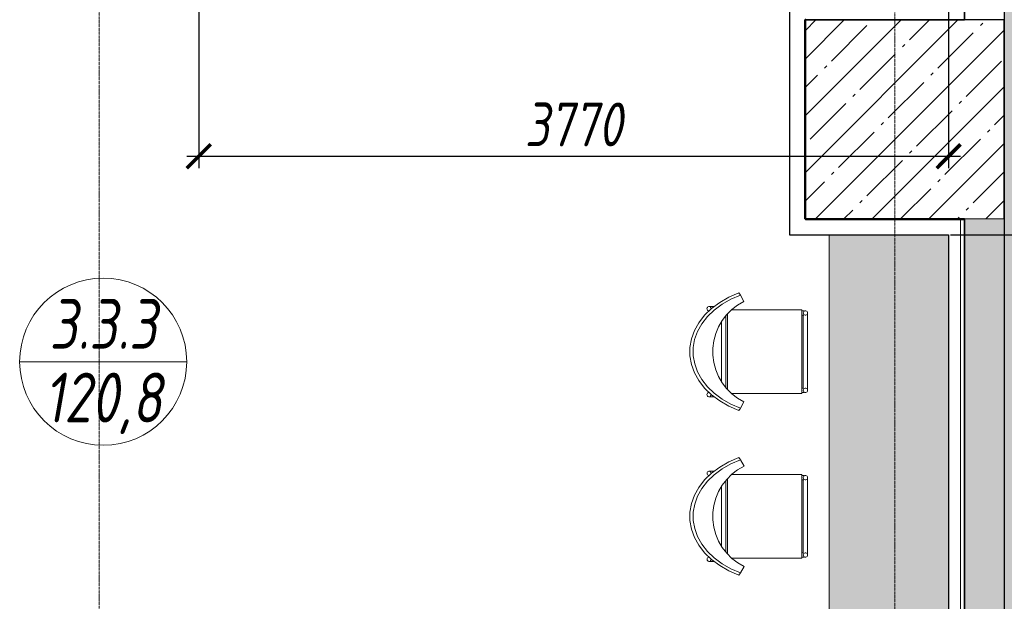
# Model space of a CAD drawing. Header units: millimetres. Extents: x 42571 to 146629, y -34435 to 73146.
# Tile 12 of 93: x 70392 to 75342, y -26335 to -23413. Entities that reach past the tile are written whole.
import ezdxf
from ezdxf.enums import TextEntityAlignment as Align

# ---------------------------------------------------------------- set-up
doc = ezdxf.new("R2010")
doc.units = ezdxf.units.MM
doc.linetypes.add('( Hidden )', pattern=[0.375, 0.25, -0.125])
doc.linetypes.add('-D1d1-15x02', pattern=[19, 15, -2, 0, -2])
doc.layers.get('Defpoints').update_dxf_attribs({"color": 31})
for name, color, linetype, lineweight in [('_0', 7, 'Continuous', 13), ('dim_meb', 7, 'Continuous', 5), ('meb', 26, 'Continuous', 15), ('ob_pomeshen', 62, 'Continuous', 13), ('wall_new', 152, 'Continuous', 30), ('Несущие колонны', 7, 'Continuous', 5), ('Общие ребра', 7, 'Continuous', 5), ('Оси', 7, 'Continuous', 5), ('Основа _2_', 7, 'Continuous', 5), ('Отделка 2 _5_', 7, 'Continuous', 5), ('Перекрытия', 7, 'Continuous', 5), ('Стены', 7, 'Continuous', 5)]:
    doc.layers.add(name, color=color, linetype=linetype, lineweight=lineweight)
doc.layers.add('МЕБЕЛЬ НАША ЛИНИЯ', color=7, linetype='Continuous', lineweight=0, true_color=0x6a6a6a)
doc.styles.add('fl_iso paper', font='isocpeur.ttf', dxfattribs={"width": 0.8, "oblique": 10})
doc.dimstyles.new('In tre 1_75', dxfattribs={"dimtxt": 220, "dimasz": 120, "dimexe": 60, "dimexo": 10, "dimgap": 50, "dimtad": 1, "dimdec": 0, "dimrnd": 5, "dimzin": 0, "dimdsep": 46, "dimtxsty": 'fl_iso paper', "dimblk": 'ARCHTICK', "dimcen": 0, "dimdle": 60, "dimadec": 0, "dimazin": 0, "dimtfac": 1, "dimtdec": 0, "dimtofl": 0, "dimtmove": 1, "dimatfit": 1, "dimfxl": 1, "dimtfill": 1, "dimtolj": 1, "dimtzin": 0, "dimarcsym": 1})

# ---------------------------------------------------------------- blocks, each defined once
blk = doc.blocks.new('помещение')
at = {"color": 0}
blk.add_line((-420, 0), (420, 0), dxfattribs=at)
blk.add_circle((0, 0), 420, dxfattribs=at)
at = {"linetype": 'ByBlock', "style": 'fl_iso paper', "oblique": 10, "width": 0.8}
for tag, p in [('TXT1', (0, 190)), ('TXT2', (0, -180))]:
    blk.add_attdef(tag, text='', height=250, dxfattribs=at).set_placement(p, align=Align.MIDDLE_CENTER)
blk = doc.blocks.new('культ кресло фото')
at = {"layer": 'МЕБЕЛЬ НАША ЛИНИЯ'}
for p, q in [((1546498.8, -103892), (1546491.3, -103914.9)), ((1546498.8, -103892), (1546499.8, -103888.8)), ((1546498.9, -103895.6), (1546498.8, -103892)), ((1546500.4, -103898.9), (1546498.9, -103895.6)), ((1546499.8, -103888.8), (1546502.1, -103885.9)), ((1546503, -103901.6), (1546500.4, -103898.9)), ((1546502.1, -103885.9), (1546505.2, -103884.1)), ((1546547.7, -103882.5), (1546504.4, -103905.6)), ((1546505.2, -103884.1), (1546508.8, -103883.4)), ((1546507.7, -103920.3), (1546549.4, -103898)), ((1546508.8, -103883.4), (1546512.5, -103884)), ((1546512.5, -103884), (1546515.9, -103885.7)), ((1546515.9, -103885.7), (1546518.4, -103888.4)), ((1546518.4, -103888.4), (1546519.9, -103891.7)), ((1546520.1, -103895.3), (1546519.3, -103897.7)), ((1546519.9, -103891.7), (1546520.1, -103895.3)), ((1546592.1, -103866.4), (1546547.7, -103882.5)), ((1546549.4, -103898), (1546592.3, -103882.5)), ((1546636.7, -103857.5), (1546592.1, -103866.4)), ((1546592.3, -103882.5), (1546635.3, -103873.9)), ((1546635.3, -103873.9), (1546678, -103872.4)), ((1546680.9, -103856), (1546636.7, -103857.5)), ((1546678, -103872.4), (1546719.4, -103878.1)), ((1546723.8, -103862), (1546680.9, -103856)), ((1546719.4, -103878.1), (1546758.9, -103890.9)), ((1546764.7, -103875.2), (1546723.8, -103862)), ((1546758.9, -103890.9), (1546795.7, -103910.5)), ((1546803, -103895.5), (1546764.7, -103875.2)), ((1546837.9, -103922.6), (1546803, -103895.5)), ((1546462.8, -103935.3), (1546423.7, -103971)), ((1546429.9, -103983.4), (1546467.6, -103948.9)), ((1546504.4, -103905.6), (1546462.8, -103935.3)), ((1546467.6, -103948.9), (1546507.7, -103920.3)), ((1546506.3, -103903.3), (1546503, -103901.6)), ((1546508.2, -103903.6), (1546506.3, -103903.3)), ((1546795.7, -103910.5), (1546829.5, -103936.6)), ((1546829.5, -103936.6), (1546859.4, -103968.8)), ((1546868.9, -103955.9), (1546837.9, -103922.6)), ((1546423.7, -103971), (1546387.8, -104012.2)), ((1546395.2, -104023.1), (1546429.9, -103983.4)), ((1546477.9, -104004.1), (1546510.7, -103987.4)), ((1546504.7, -103990.4), (1546867.1, -104107.6)), ((1546510.7, -103987.4), (1546545.4, -103975)), ((1546513, -103986.5), (1546511.1, -103992.5)), ((1546516.7, -103985.2), (1546860.4, -104096.4)), ((1546545.4, -103975), (1546581.4, -103967.3)), ((1546551.4, -103973.7), (1546643.1, -104003.4)), ((1546581.4, -103967.3), (1546618.2, -103964.4)), ((1546618.2, -103964.4), (1546654.9, -103966.3)), ((1546654.9, -103966.3), (1546691.2, -103972.9)), ((1546691.2, -103972.9), (1546726.2, -103984.3)), ((1546726.2, -103984.3), (1546759.5, -104000.1)), ((1546859.4, -103968.8), (1546884.9, -104006.5)), ((1546895.5, -103995), (1546868.9, -103955.9)), ((1546917.1, -104039.1), (1546895.5, -103995)), ((1546479.9, -104003.1), (1546371.2, -104339.2)), ((1546387.8, -104012.2), (1546395.2, -104023.1)), ((1546395.2, -104023.1), (1546420.3, -104049.7)), ((1546420.3, -104049.7), (1546447.6, -104025)), ((1546447.6, -104025), (1546477.9, -104004.1)), ((1546643.1, -104003.4), (1546839, -104066.7)), ((1546759.5, -104000.1), (1546790.4, -104020.1)), ((1546790.4, -104020.1), (1546818.4, -104044)), ((1546818.4, -104044), (1546843.1, -104071.3)), ((1546884.9, -104006.5), (1546905.8, -104049)), ((1546905.8, -104049), (1546921.6, -104095.7)), ((1546909.6, -104023.9), (1546910.4, -104021.5)), ((1546910.4, -104021.5), (1546912.7, -104018.7)), ((1546912.7, -104018.7), (1546915.8, -104016.9)), ((1546916.9, -104036.1), (1546915.1, -104035.2)), ((1546915.8, -104016.9), (1546919.4, -104016.2)), ((1546920.6, -104036.6), (1546916.9, -104036.1)), ((1546933.4, -104087.5), (1546917.1, -104039.1)), ((1546919.4, -104016.2), (1546923.1, -104016.8)), ((1546924.2, -104036), (1546920.6, -104036.6)), ((1546929.6, -104031.4), (1546922.2, -104054.3)), ((1546923.1, -104016.8), (1546926.5, -104018.5)), ((1546927.3, -104034.1), (1546924.2, -104036)), ((1546926.5, -104018.5), (1546929, -104021.2)), ((1546929.6, -104031.4), (1546927.3, -104034.1)), ((1546929, -104021.2), (1546930.5, -104024.5)), ((1546930.6, -104028.2), (1546929.6, -104031.4)), ((1546930.5, -104024.5), (1546930.6, -104028.2)), ((1546843.1, -104071.3), (1546864, -104101.6)), ((1546921.6, -104095.7), (1546931.9, -104145.8)), ((1546944.1, -104139.3), (1546933.4, -104087.5)), ((1546770.8, -104468.4), (1546879.6, -104132.1)), ((1546862.5, -104099.4), (1546860.5, -104105.5)), ((1546864, -104101.6), (1546880.8, -104134.4)), ((1546880.8, -104134.4), (1546893.1, -104169.1)), ((1546931.9, -104145.8), (1546936.8, -104198.2)), ((1546949.1, -104193.7), (1546944.1, -104139.3)), ((1546893.1, -104169.1), (1546900.9, -104205.1)), ((1546936.8, -104198.2), (1546949.1, -104193.7)), ((1546900.9, -104205.1), (1546936.8, -104198.2)), ((1546371.2, -104339.2), (1546764, -104466.2)), ((1546376.1, -104340.8), (1546372.1, -104353.1)), ((1546369.8, -104360), (1546371, -104356.5)), ((1546370, -104363.8), (1546369.8, -104360)), ((1546371.4, -104367.3), (1546370, -104363.8)), ((1546371, -104356.5), (1546373.3, -104353.5)), ((1546373.9, -104370), (1546371.4, -104367.3)), ((1546372.1, -104353.1), (1546373.3, -104353.5)), ((1546373.3, -104353.5), (1546376.5, -104351.5)), ((1546377.2, -104371.8), (1546373.9, -104370)), ((1546376.1, -104371.2), (1546376.5, -104371.6)), ((1546376.5, -104351.5), (1546380.1, -104350.7)), ((1546376.5, -104371.6), (1546376.6, -104371.5)), ((1546376.5, -104371.6), (1546420.7, -104385.9)), ((1546376.8, -104371.6), (1546376.5, -104371.6)), ((1546380.9, -104372.3), (1546377.2, -104371.8)), ((1546380.1, -104350.7), (1546383.8, -104351.2)), ((1546384.6, -104371.5), (1546380.9, -104372.3)), ((1546383.8, -104351.2), (1546387.2, -104353)), ((1546387.8, -104369.5), (1546384.6, -104371.5)), ((1546387.2, -104353), (1546389.7, -104355.8)), ((1546390.1, -104366.6), (1546387.8, -104369.5)), ((1546389.7, -104355.8), (1546391.1, -104359.3)), ((1546391.2, -104363), (1546390.1, -104366.6)), ((1546391.1, -104359.3), (1546391.2, -104363)), ((1546396.3, -104347.3), (1546393.3, -104356.7)), ((1546394, -104354.5), (1546520.7, -104395.5)), ((1546420.7, -104385.9), (1546747.1, -104491.4)), ((1546520.7, -104395.5), (1546544.7, -104403.2)), ((1546544.7, -104403.2), (1546743.4, -104467.5)), ((1546740.7, -104476), (1546739.5, -104479.6)), ((1546739.5, -104479.6), (1546739.6, -104483.3)), ((1546739.6, -104483.3), (1546741.1, -104486.8)), ((1546743, -104473.1), (1546740.7, -104476)), ((1546741.1, -104486.8), (1546743.6, -104489.6)), ((1546745.7, -104460.3), (1546743, -104468.8)), ((1546746.1, -104471.1), (1546743, -104473.1)), ((1546743.6, -104489.6), (1546746.9, -104491.4)), ((1546749.8, -104470.3), (1546746.1, -104471.1)), ((1546746.9, -104491.4), (1546750.6, -104491.9)), ((1546747.1, -104491.4), (1546747.1, -104491.4)), ((1546753.5, -104470.8), (1546749.8, -104470.3)), ((1546750.6, -104491.9), (1546754.3, -104491.1)), ((1546756.9, -104472.6), (1546753.5, -104470.8)), ((1546754.3, -104491.1), (1546757.5, -104489.1)), ((1546759.4, -104475.3), (1546756.9, -104472.6)), ((1546757.5, -104489.1), (1546759.8, -104486.1)), ((1546760.8, -104478.8), (1546759.4, -104475.3)), ((1546759.8, -104486.1), (1546760.9, -104482.6)), ((1546760.9, -104482.6), (1546760.8, -104478.8)), ((1546762, -104479.2), (1546760.8, -104478.8)), ((1546766, -104466.9), (1546762, -104479.2)), ((1546764, -104466.2), (1546767.2, -104467.3)), ((1546767.2, -104467.3), (1546769.6, -104468)), ((1546769.6, -104468), (1546770.8, -104468.4))]:
    blk.add_line(p, q, dxfattribs=at)
blk = doc.blocks.new('A$Cdea34fad')
at = {"layer": 'Несущие колонны'}
h = blk.add_hatch(dxfattribs=at)
h.set_pattern_fill('FP_7', color=256, style=0, pattern_type=2)
h.set_pattern_definition([(45, (-51337.11, -26686.75), (-142.5612, 142.5612), []), (45, (-51194.55, -26686.75), (-142.5612, 142.5612), [252.016, -50.403, 16.764, -33.639])])
h.paths.add_polyline_path([(32571.6, 11041.6), (32771.6, 11041.6), (32771.6, 12041.6), (31771.6, 12041.6), (31771.6, 11041.6)])
at = {"layer": 'Стены'}
h = blk.add_hatch(dxfattribs=at)
h.set_pattern_fill('FP_6', color=256, style=0, pattern_type=2)
h.set_pattern_definition([(45, (-51337.11, -26686.75), (-75.43415, 75.43415), [106.68, -17.78, 3.556, -17.78]), (45, (-51337.11, -26611.36), (-75.43415, 75.43415), []), (50, (-51337.11, -26686.75), (127.52922, -11.15758), [13.335, -146.685]), (355, (-51337.11, -26686.75), (-24.66966, 133.74002), [10.668, -117.348]), (100.451, (-51326.49, -26687.68), (102.85973, 122.58178), [11.333, -124.663]), (46.184, (-51337.11, -26651.19), (189.75516, -29.43036), [20.002, -220.027]), (96.636, (-51321.3, -26653.64), (166.1822, 173.1996), [17, -186.995]), (351.184, (-51337.11, -26651.19), (166.18393, 173.19757), [16.002, -176.022]), (21, (-51319.33, -26660.08), (106.13027, -71.58603), [13.335, -146.685]), (326, (-51319.33, -26660.08), (43.26188, 128.93175), [10.668, -117.348]), (71.451, (-51310.49, -26666.04), (149.39198, 57.34505), [11.333, -124.663]), (37.5, (-51337.114, -26686.746), (2.162228, 59.188357), [3.353, -112.573, 3.353, -115.773, -117.793]), (37.5, (-51337.114, -26686.746), (2.162228, 59.188357), [-235.052, 3.353, -114.44]), (7.5, (-51337.114, -26686.746), (46.773857, 70.126152), [3.353, -64.567, 3.353, -109.906, -44.894]), (7.5, (-51337.114, -26686.746), (46.773857, 70.126152), [-181.178, 3.353, -41.542]), (327.5, (-51376.763, -26686.746), (94.913671, -4.010093), [3.353, -41.097, 3.353, -135.331, -184.023]), (327.5, (-51376.763, -26686.746), (94.913671, -4.010093), [-183.134, 3.353, -180.67]), (317.5, (-51394.54, -26686.75), (103.69057, 17.79882), [3.353, -54.432, 3.353, -88.748, -130.683]), (317.5, (-51394.54, -26686.75), (103.69057, 17.79882), [-149.885, 3.353, -127.33])])
h.paths.add_polyline_path([(32571.6, 7191.6), (32771.6, 7191.6), (32771.6, 11041.6), (32571.6, 11041.6), (32571.6, 8029.1)])
at = {"layer": 'Несущие колонны'}
for p, q in [((32571.6, 12041.6), (31771.6, 12041.6)), ((31771.6, 12041.6), (31771.6, 11041.6)), ((31771.6, 11041.6), (32571.6, 11041.6)), ((32571.6, 11041.6), (32771.6, 11041.6))]:
    blk.add_line(p, q, dxfattribs=at)
at = {"layer": 'Несущие колонны', "lineweight": 25}
for p, q in [((32771.6, 12041.6), (32571.6, 12041.6)), ((32771.6, 11041.6), (32771.6, 12041.6))]:
    blk.add_line(p, q, dxfattribs=at)
at = {"layer": 'Общие ребра'}
for p, q in [((31771.6, 11041.6), (31771.6, 12041.6)), ((31771.6, 12041.6), (32571.6, 12041.6)), ((32571.6, 11041.6), (31771.6, 11041.6)), ((32771.6, 11041.6), (32571.6, 11041.6))]:
    blk.add_line(p, q, dxfattribs=at)
at = {"layer": 'Оси', "linetype": '-D1d1-15x02'}
for p, q in [((28221.6, 1921.3), (28221.6, 46787.7)), ((32221.6, 1821.3), (32221.6, 46687.7))]:
    blk.add_line(p, q, dxfattribs=at)
at = {"layer": 'Основа _2_', "lineweight": 9}
for p, q in [((32571.6, 11041.6), (32571.6, 7191.6)), ((32571.6, 7191.6), (32571.6, 11041.6)), ((32771.6, 7191.6), (32771.6, 11041.6))]:
    blk.add_line(p, q, dxfattribs=at)
at = {"layer": 'Отделка 2 _5_'}
for p, q in [((31771.6, 12041.6), (31766.6, 12041.6)), ((31766.6, 12041.6), (31766.6, 11041.6)), ((31771.6, 12046.6), (31771.6, 12041.6)), ((32571.6, 12041.6), (32571.6, 12046.6)), ((31766.6, 11041.6), (31771.6, 11041.6)), ((31771.6, 11041.6), (31771.6, 11036.6)), ((32551.6, 11041.6), (32551.6, 7191.6)), ((32571.6, 11041.6), (32551.6, 11041.6)), ((32571.6, 11036.6), (32571.6, 11041.6)), ((31771.6, 11036.6), (32571.6, 11036.6))]:
    blk.add_line(p, q, dxfattribs=at)
at = {"layer": 'Перекрытия'}
for p, q in [((32571.6, 12041.6), (32571.6, 14841.6)), ((32371.6, 12041.6), (31771.6, 12041.6)), ((31771.6, 12041.6), (31771.6, 11041.6)), ((31771.6, 11041.6), (31771.6, 12041.6)), ((31771.6, 12041.6), (32571.6, 12041.6)), ((31771.6, 11041.6), (32371.6, 11041.6)), ((32571.6, 11041.6), (31771.6, 11041.6)), ((32571.6, 7191.6), (32571.6, 11041.6))]:
    blk.add_line(p, q, dxfattribs=at)
blk = doc.blocks.new('_ArchTick')
at = {"color": 0, "linetype": 'ByBlock', "lineweight": 9, "const_width": 0.15}
blk.add_lwpolyline([(-0.5, -0.5), (0.5, 0.5)], dxfattribs=at)
blk = doc.blocks.new('*D1541')
at = {"layer": 'Defpoints', "color": 0, "transparency": 16777216}
for p in [(71292.1, -22121.3), (75062.1, -23334.4), (75062.1, -24099.4)]:
    blk.add_point(p, dxfattribs=at)
at = {"layer": 'dim_meb', "color": 0, "lineweight": -2, "transparency": 16777216}
for p, q in [((71292.1, -22131.3), (71292.1, -24159.4)), ((75062.1, -23344.4), (75062.1, -24159.4)), ((71232.1, -24099.4), (75122.1, -24099.4))]:
    blk.add_line(p, q, dxfattribs=at)
at = {"layer": 'dim_meb', "color": 0, "lineweight": -2, "transparency": 16777216, "xscale": 120, "yscale": 120, "zscale": 120, "rotation": 180}
blk.add_blockref('_ArchTick', (71292.1, -24099.4), dxfattribs=at)
at = {"layer": 'dim_meb', "color": 0, "lineweight": -2, "transparency": 16777216, "xscale": 120, "yscale": 120, "zscale": 120}
blk.add_blockref('_ArchTick', (75062.1, -24099.4), dxfattribs=at)
at = {"layer": 'dim_meb', "color": 0, "transparency": 16777216, "insert": (73177.1, -23939.4), "char_height": 220, "attachment_point": 5, "style": 'fl_iso paper', "bg_fill": 3, "box_fill_scale": 1.1, "bg_fill_color": 256, "bg_fill_true_color": 13158600, "bg_fill_transparency": 0}
blk.add_mtext('\\A1;3770', dxfattribs=at)
blk = doc.blocks.new('*D2031')
at = {"layer": 'Defpoints', "color": 0, "transparency": 16777216}
for p in [(75062.1, -24494.4), (75062.2, -28184.4), (75771.5, -28184.4)]:
    blk.add_point(p, dxfattribs=at)
at = {"layer": 'dim_meb', "color": 0, "lineweight": -2, "transparency": 16777216}
for p, q in [((75771.5, -24434.4), (75771.5, -28244.4)), ((75072.1, -24494.4), (75831.5, -24494.4)), ((75072.2, -28184.4), (75831.5, -28184.4))]:
    blk.add_line(p, q, dxfattribs=at)
at = {"layer": 'dim_meb', "color": 0, "lineweight": -2, "transparency": 16777216, "xscale": 120, "yscale": 120, "zscale": 120}
for p, rotation in [((75771.5, -24494.4), 90), ((75771.5, -28184.4), 270)]:
    blk.add_blockref('_ArchTick', p, dxfattribs=dict(at, rotation=rotation))
at = {"layer": 'dim_meb', "color": 0, "transparency": 16777216, "insert": (75611.5, -26339.4), "char_height": 220, "attachment_point": 5, "rotation": 90, "style": 'fl_iso paper', "bg_fill": 3, "box_fill_scale": 1.1, "bg_fill_color": 256, "bg_fill_true_color": 13158600, "bg_fill_transparency": 0}
blk.add_mtext('\\A1;3690', dxfattribs=at)

msp = doc.modelspace()

# ---------------------------------------------------------------- hatches: boundary and pattern name
at = {"layer": '_0', "transparency": 33554534}
h = msp.add_hatch(color=252, dxfattribs=at)
h.dxf.hatch_style = 1
h.paths.add_polyline_path([(77561.3, -3046.7), (75340.3, -3797.6), (75342.1, -29263.6), (77561.3, -29263.6), (77561.3, -16248.6), (77211.3, -16161.1), (77911.3, -15986.1), (77561.3, -15898.6)])
at = {"layer": 'dim_meb', "linetype": 'ByBlock', "true_color": 0xc0ada0, "transparency": 33554534}
h = msp.add_hatch(color=253, dxfattribs=at)
h.dxf.hatch_style = 1
h.paths.add_polyline_path([(74462.1, -24494.4), (75062.1, -24494.4), (75062.1, -28184.4), (74462.1, -28184.4)])

# ---------------------------------------------------------------- linework, layer by layer
at = {"layer": 'Defpoints', "linetype": 'ByBlock'}
msp.add_lwpolyline([(77561.3, -3046.7), (75340.3, -3797.6), (75342.1, -29263.6), (77561.3, -29263.6), (77561.3, -16248.6), (77211.3, -16161.1), (77911.3, -15986.1), (77561.3, -15898.6)], close=True, dxfattribs=at)
for points in [[(75142.1, -21214.4), (75142.1, -23414.4), (74342.1, -23414.4), (74342.1, -24414.4), (75142.1, -24414.4), (75142.1, -28264.4), (74342.1, -28264.4), (74342.2, -29264.4), (72692.1, -29264.5), (72681, -29237.2, 3.6699), (71174.8, -29250), (71171.1, -29256.4), (71151.3, -29244.9), (71140.5, -29263.6), (69642.1, -29264.4), (69642.1, -28264.4), (68642.1, -28264.4), (68642.1, -29263.6), (66842.1, -29263.6), (66842.1, -20714.4)], [(66842.1, -20714.4), (66842.1, -29263.6), (68642.1, -29263.6), (68642.1, -28264.4), (69642.1, -28264.4), (69642.1, -29264.4), (71140.4, -29263.6), (71151.2, -29244.9), (71171.1, -29256.4), (71174.8, -29250, -3.6699), (72680.9, -29237.2), (72692, -29264.5), (74342.1, -29264.4), (74342.1, -28264.4), (75142.1, -28264.4), (75142.1, -24414.4), (74342.1, -24414.4), (74342.1, -23414.4), (75142.1, -23414.4), (75142.1, -21214.4)]]:
    msp.add_lwpolyline(points, format="xyb", dxfattribs=at)
at = {"layer": 'meb', "linetype": 'ByBlock'}
msp.add_lwpolyline([(74462.1, -24494.4), (75062.1, -24494.4), (75062.1, -28184.4), (74462.1, -28184.4)], close=True, dxfattribs=at)
at = {"layer": 'wall_new', "linetype": '( Hidden )', "ltscale": 10}
msp.add_lwpolyline([(75062.1, -21234.4), (75062.1, -23334.4), (74262.1, -23334.4), (74262.1, -24494.4), (75062.1, -24494.4), (75062.1, -28184.4), (74262.1, -28184.4), (74262.1, -29263.6)], dxfattribs=at)

# ---------------------------------------------------------------- block references
at = {"layer": 'meb', "linetype": 'ByBlock', "xscale": -1, "rotation": 72.07870163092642}
for p in [(450881.7, 1478576.7), (450881.8, 1477749.5)]:
    msp.add_blockref('культ кресло фото', p, dxfattribs=at)
at = {"layer": 'ob_pomeshen'}
msp.add_blockref('помещение', (70811.9, -25131.6), dxfattribs=at).add_auto_attribs({'TXT1': '3.3.3', 'TXT2': '120,8'})
at = {"layer": 'Стены', "linetype": 'ByBlock'}
msp.add_blockref('A$Cdea34fad', (42570.5, -35456), dxfattribs=at)

# ---------------------------------------------------------------- next in the draw order: dimensions: what is measured, and where the dimension line sits
at = {"layer": 'dim_meb'}
dim = msp.add_linear_dim(base=(75062.1, -24099.4), p1=(71292.1, -22121.3), p2=(75062.1, -23334.4), dimstyle='In tre 1_75', dxfattribs=at)
dim.commit()
dim.dimension.update_dxf_attribs({"geometry": '*D1541', "text_midpoint": (73177.1, -23939.4)})
dim = msp.add_linear_dim(base=(75771.5, -28184.4), p1=(75062.1, -24494.4), p2=(75062.2, -28184.4), angle=90, dimstyle='In tre 1_75', dxfattribs=at)
dim.commit()
dim.dimension.update_dxf_attribs({"geometry": '*D2031', "text_midpoint": (75611.5, -26339.4)})

doc.saveas('drawing.dxf')
